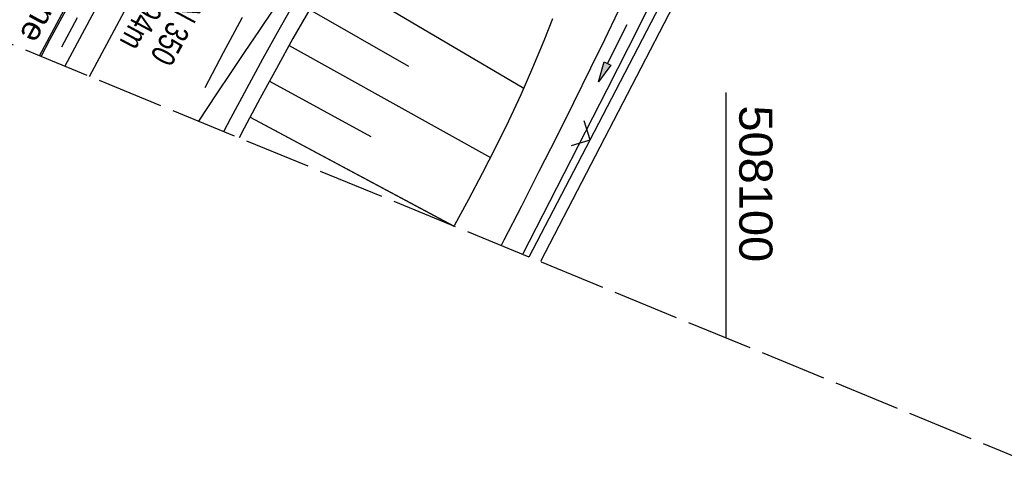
# Model space of a CAD drawing. Extents: x 507875 to 508634, y 446340 to 447363.
# Tile 14 of 71: x 508047 to 508121, y 446406 to 446439. Entities that reach past the tile are written whole.
import ezdxf

# ---------------------------------------------------------------- set-up
doc = ezdxf.new("R2010")
doc.units = 0
doc.header["$LTSCALE"] = 10
doc.header["$MEASUREMENT"] = 0
for name, pattern in [('ACHSE', [5.5, 4, -0.5, 0.5, -0.5]), ('AUSGEZOGEN', [0]), ('LT00', [0]), ('LT02', [0.4, 0.2, -0.2]), ('LT14', [0.6, 0.5, -0.1]), ('STRICHLINIE2', [0.375, 0.25, -0.125])]:
    doc.linetypes.add(name, pattern=pattern)
doc.layers.get('0').update_dxf_attribs({"linetype": 'LT00'})
for name, color, linetype in [('--EK_FBR', 250, 'LT00'), ('--EK_Haltung', 7, 'STRICHLINIE2'), ('--EK_Haltung-Text', 140, 'LT00'), ('--EL_DFK_AB_L', 21, 'LT00'), ('--EL_Haltung', 182, 'STRICHLINIE2'), ('-AX-093', 35, 'ACHSE'), ('DFK_AB_L', 21, 'LT00'), ('PFEIL', 140, 'AUSGEZOGEN'), ('RINNE_TEXT', 11, 'Continuous'), ('V127_AFBR_BAB', 250, 'LT00'), ('V127_BOESCH', 250, 'LT00'), ('V127_BOSCHUNG', 250, 'LT00'), ('V127_GRABEN', 250, 'LT00'), ('V127_H_BORD', 8, 'LT00'), ('V127_LD_MARK', 250, 'LT00'), ('V127_LG_MARK', 250, 'LT02'), ('V127_RASTER', 250, 'LT00'), ('V127_ZAUN', 40, 'LT00'), ('V128_AFBR_BAB', 250, 'LT00'), ('V128_BOESCH', 250, 'LT00'), ('V128_BOSCHUNG', 250, 'LT00'), ('V128_GRABEN', 250, 'LT00'), ('V128_H_BORD', 8, 'LT00'), ('V128_LD_MARK', 250, 'LT00'), ('V128_LG_MARK', 250, 'LT02'), ('V128_ZAUN', 40, 'LT00')]:
    doc.layers.add(name, color=color, linetype=linetype)
doc.layers.add('-BLATT_127-RAND', color=7, linetype='LT14', plot=False)
doc.styles.add('Arial', font='ARIAL.TTF')
doc.styles.add('Haltungsbeschriftung', font='ARIAL.TTF', dxfattribs={"width": 0.75})
doc.styles.get("Standard").update_dxf_attribs({"font": 'ARIAL.TTF'})

# ---------------------------------------------------------------- blocks, each defined once
blk = doc.blocks.new('SYMB0024')
at = {"color": 0, "linetype": 'ByBlock'}
for p, q in [((-0.5, 0.5), (0, 0)), ((0, 0), (0.5, 0.5))]:
    blk.add_line(p, q, dxfattribs=at)
blk = doc.blocks.new('Pfreil3')
at = {"layer": 'PFEIL'}
blk.add_hatch(color=256, dxfattribs=at).paths.add_polyline_path([(-1.549, 0.273), (-1.549, -0.273), (0, 0)])
for p, q in [((-1.549, 0), (-4.831, 0)), ((-1.549, -0.273), (-1.549, 0.273)), ((-1.549, 0.273), (0, 0)), ((0, 0), (-1.549, -0.273))]:
    blk.add_line(p, q, dxfattribs=at)

msp = doc.modelspace()

# ---------------------------------------------------------------- linework, layer by layer
at = {"layer": '--EK_FBR', "color": 2}
for points in [[(508052.065, 446435.056), (508052.637, 446436.131), (508054.656, 446439.911), (508056.678, 446443.689), (508058.705, 446447.465), (508060.7, 446451.167), (508062.699, 446454.867), (508064.701, 446458.565), (508066.705, 446462.263), (508068.71, 446465.959), (508070.715, 446469.656), (508072.684, 446473.29), (508074.654, 446476.924), (508076.624, 446480.558), (508078.598, 446484.189), (508080.576, 446487.818), (508082.561, 446491.444), (508084.255, 446494.526), (508085.952, 446497.607), (508087.651, 446500.686), (508089.348, 446503.766), (508091.043, 446506.848)], [(508048.293, 446436.606), (508050.153, 446440.068), (508052.562, 446444.546), (508054.974, 446449.022), (508058.015, 446454.66), (508061.06, 446460.297), (508064.109, 446465.931), (508067.164, 446471.562), (508069.526, 446475.905), (508071.891, 446480.247), (508074.257, 446484.588), (508076.622, 446488.93), (508078.985, 446493.273), (508080.652, 446496.342), (508082.319, 446499.412), (508083.987, 446502.482), (508085.657, 446505.55)], [(508048.293, 446436.606), (508050.153, 446440.068), (508052.562, 446444.546), (508054.974, 446449.022), (508058.015, 446454.66), (508061.06, 446460.297), (508064.109, 446465.931), (508067.164, 446471.562), (508069.526, 446475.905), (508071.891, 446480.247), (508074.257, 446484.588), (508076.622, 446488.93), (508078.985, 446493.273), (508080.652, 446496.342), (508082.319, 446499.412), (508083.987, 446502.482), (508085.117, 446504.558)], [(508052.065, 446435.056), (508052.637, 446436.131), (508054.656, 446439.911), (508056.678, 446443.689), (508058.705, 446447.465), (508060.7, 446451.167), (508062.699, 446454.867), (508064.701, 446458.565), (508066.705, 446462.262), (508068.71, 446465.959), (508070.715, 446469.656), (508072.684, 446473.29), (508074.654, 446476.924), (508076.624, 446480.557), (508078.598, 446484.189), (508080.577, 446487.818), (508082.561, 446491.444), (508084.255, 446494.526), (508085.952, 446497.607), (508087.651, 446500.686), (508089.097, 446503.311)]]:
    msp.add_lwpolyline(points, dxfattribs=at)
at = {"layer": '--EK_FBR'}
for points in [[(508062.18, 446430.897), (508062.708, 446431.892), (508063.908, 446434.132), (508065.121, 446436.365), (508066.348, 446438.59), (508067.593, 446440.805), (508068.713, 446442.76), (508069.846, 446444.708), (508070.991, 446446.649), (508072.147, 446448.585), (508073.31, 446450.515), (508074.48, 446452.442), (508075.6, 446454.278), (508076.721, 446456.113), (508077.84, 446457.949), (508078.954, 446459.788), (508080.06, 446461.632), (508081.154, 446463.482)], [(508062.18, 446430.897), (508062.708, 446431.892), (508063.908, 446434.132), (508065.121, 446436.365), (508066.348, 446438.59), (508067.593, 446440.805), (508068.713, 446442.761), (508069.846, 446444.708), (508070.991, 446446.649), (508072.147, 446448.585), (508073.31, 446450.515), (508074.48, 446452.442), (508075.6, 446454.278), (508076.721, 446456.113), (508077.84, 446457.949), (508078.954, 446459.788), (508080.06, 446461.632), (508081.154, 446463.482)]]:
    msp.add_lwpolyline(points, dxfattribs=at)
at = {"layer": '--EK_Haltung'}
msp.add_line((508059.995, 446455.981), (508049.349, 446436.172), dxfattribs=at)
at = {"layer": '--EL_DFK_AB_L'}
msp.add_line((508111.556, 446470.344), (508086.033, 446421.091), dxfattribs=at)
at = {"layer": '--EL_Haltung'}
msp.add_line((508059.995, 446455.981), (508049.349, 446436.172), dxfattribs=at)
at = {"layer": '-AX-093', "ltscale": 0.2}
msp.add_lwpolyline([(508088.731, 446506.81), (508082.615, 446495.629), (508076.509, 446484.444), (508070.415, 446473.252), (508064.335, 446462.052), (508058.271, 446450.843), (508052.227, 446439.624), (508050.19, 446435.827)], dxfattribs=at)
at = {"layer": '-BLATT_127-RAND'}
msp.add_lwpolyline([(508226.911, 447363.292), (507875.199, 446507.767), (508282.151, 446340.466), (508633.864, 447195.991), (508226.911, 447363.292)], dxfattribs=at)
at = {"layer": 'DFK_AB_L'}
msp.add_line((508111.556, 446470.344), (508086.033, 446421.091), dxfattribs=at)
at = {"layer": 'V127_AFBR_BAB', "color": 2}
for points in [[(508052.065, 446435.056), (508052.637, 446436.131), (508054.656, 446439.911), (508056.678, 446443.689), (508058.705, 446447.465), (508060.7, 446451.167), (508062.699, 446454.867), (508064.701, 446458.565), (508066.705, 446462.263), (508068.71, 446465.959), (508070.715, 446469.656), (508072.684, 446473.29), (508074.654, 446476.924), (508076.624, 446480.558), (508078.598, 446484.189), (508080.576, 446487.818), (508082.561, 446491.444), (508084.255, 446494.526), (508085.952, 446497.607), (508087.651, 446500.686), (508089.348, 446503.766), (508091.043, 446506.848)], [(508048.293, 446436.606), (508050.153, 446440.068), (508052.562, 446444.546), (508054.974, 446449.022), (508058.015, 446454.66), (508061.06, 446460.297), (508064.109, 446465.931), (508067.164, 446471.562), (508069.526, 446475.905), (508071.891, 446480.247), (508074.257, 446484.588), (508076.622, 446488.93), (508078.985, 446493.273), (508080.652, 446496.342), (508082.319, 446499.412), (508083.987, 446502.482), (508085.657, 446505.55)]]:
    msp.add_lwpolyline(points, dxfattribs=at)
at = {"layer": 'V127_AFBR_BAB'}
msp.add_lwpolyline([(508062.18, 446430.897), (508062.708, 446431.892), (508063.908, 446434.132), (508065.121, 446436.365), (508066.348, 446438.59), (508067.593, 446440.805), (508068.713, 446442.76), (508069.846, 446444.708), (508070.991, 446446.649), (508072.147, 446448.585), (508073.31, 446450.515), (508074.48, 446452.442), (508075.6, 446454.278), (508076.721, 446456.113), (508077.84, 446457.949), (508078.954, 446459.788), (508080.06, 446461.632), (508081.154, 446463.482)], dxfattribs=at)
at = {"layer": 'V127_BOESCH'}
for points in [[(508068.642, 446440.127), (508067.382, 446437.898), (508066.142, 446435.659), (508064.919, 446433.41), (508063.71, 446431.153), (508063.326, 446430.426)], [(508086.923, 446439.402), (508086.274, 446437.732), (508085.431, 446435.692), (508084.543, 446433.673), (508083.612, 446431.673), (508082.643, 446429.691), (508081.639, 446427.725), (508080.603, 446425.774), (508079.538, 446423.836), (508079.504, 446423.775)]]:
    msp.add_lwpolyline(points, dxfattribs=at)
at = {"layer": 'V127_BOSCHUNG'}
for p, q in [((508070.179, 446442.779), (508084.764, 446434.166)), ((508068.622, 446440.091), (508076.083, 446435.811)), ((508067.096, 446437.384), (508082.261, 446428.934)), ((508065.61, 446434.686), (508073.26, 446430.516)), ((508064.154, 446431.987), (508079.477, 446423.787))]:
    msp.add_line(p, q, dxfattribs=at)
at = {"layer": 'V127_GRABEN'}
for points in [[(508091.871, 446439.966), (508090.842, 446437.818), (508089.804, 446435.676), (508088.52, 446433.067), (508087.221, 446430.467), (508085.909, 446427.872), (508084.586, 446425.284), (508083.254, 446422.699), (508083.055, 446422.315)], [(508084.69, 446421.643), (508086.728, 446425.613), (508088.891, 446429.841), (508091.048, 446434.072), (508092.658, 446437.241), (508094.267, 446440.411)]]:
    msp.add_lwpolyline(points, dxfattribs=at)
at = {"layer": 'V127_H_BORD'}
msp.add_lwpolyline([(508048.407, 446436.559), (508049.101, 446437.852), (508052.122, 446443.47), (508055.149, 446449.085), (508058.18, 446454.698), (508061.213, 446460.31), (508064.248, 446465.92), (508067.285, 446471.53), (508070.208, 446476.928), (508073.131, 446482.325), (508076.058, 446487.721), (508078.989, 446493.115), (508081.925, 446498.505), (508084.868, 446503.892), (508087.819, 446509.275), (508090.78, 446514.652), (508093.197, 446519.024), (508095.619, 446523.393), (508098.046, 446527.759), (508100.476, 446532.124), (508102.907, 446536.488)], dxfattribs=at)
at = {"layer": 'V127_LD_MARK'}
msp.add_lwpolyline([(508060.292, 446431.674), (508061.646, 446433.736), (508062.715, 446435.335), (508063.791, 446436.93), (508064.87, 446438.522), (508065.948, 446440.115), (508067.022, 446441.711), (508068.087, 446443.312), (508069.09, 446444.842), (508070.084, 446446.378), (508071.073, 446447.917), (508072.058, 446449.459), (508073.043, 446451.002), (508074.029, 446452.543), (508075.443, 446454.738), (508076.865, 446456.928), (508078.291, 446459.115), (508079.722, 446461.299), (508081.154, 446463.482)], dxfattribs=at)
at = {"layer": 'V127_LG_MARK', "ltscale": 3, "flags": 128}
msp.add_lwpolyline([(508060.761, 446434.224), (508062.162, 446436.848), (508063.565, 446439.472), (508064.969, 446442.095), (508066.376, 446444.716), (508068.256, 446448.204), (508070.141, 446451.688), (508072.03, 446455.17), (508073.923, 446458.651), (508075.818, 446462.13), (508077.713, 446465.609), (508080.134, 446470.055), (508082.555, 446474.5), (508084.976, 446478.946), (508087.398, 446483.391), (508089.822, 446487.835), (508092.712, 446493.126), (508095.605, 446498.415), (508098.5, 446503.703), (508101.397, 446508.99), (508104.354, 446514.385), (508107.311, 446519.779), (508110.266, 446525.175), (508113.218, 446530.572), (508115.243, 446534.28), (508117.268, 446537.988), (508119.294, 446541.696), (508121.321, 446545.402), (508123.352, 446549.107), (508125.083, 446552.257), (508126.815, 446555.405), (508128.547, 446558.554), (508130.278, 446561.703), (508132.006, 446564.854), (508134.047, 446568.588), (508136.082, 446572.325), (508138.115, 446576.063), (508140.147, 446579.802), (508142.18, 446583.54), (508144.305, 446587.443), (508146.184, 446590.891), (508148.063, 446594.34), (508149.941, 446597.789), (508151.219, 446600.141), (508152.498, 446602.492), (508153.776, 446604.844), (508155.057, 446607.194), (508156.807, 446610.397), (508158.56, 446613.598), (508160.315, 446616.797), (508162.07, 446619.997), (508163.824, 446623.198), (508165.575, 446626.4), (508167.234, 446629.443), (508168.89, 446632.489), (508170.543, 446635.535), (508172.196, 446638.582)], dxfattribs=at)
at = {"layer": 'V127_RASTER'}
msp.add_line((508099.999, 446433.849), (508099.999, 446415.35), dxfattribs=at)
at = {"layer": 'V127_ZAUN'}
for p, q in [((508089.776, 446430.283), (508096.695, 446443.591)), ((508085.179, 446421.442), (508089.776, 446430.283))]:
    msp.add_line(p, q, dxfattribs=at)
at = {"layer": 'V128_AFBR_BAB', "color": 0}
for points in [[(508048.293, 446436.606), (508050.153, 446440.068), (508052.562, 446444.546), (508054.974, 446449.022), (508058.015, 446454.66), (508061.06, 446460.297), (508064.109, 446465.931), (508067.164, 446471.562), (508069.526, 446475.905), (508071.891, 446480.247), (508074.257, 446484.588), (508076.622, 446488.93), (508078.985, 446493.273), (508080.652, 446496.342), (508082.319, 446499.412), (508083.987, 446502.482), (508085.117, 446504.558)], [(508052.065, 446435.056), (508052.637, 446436.131), (508054.656, 446439.911), (508056.678, 446443.689), (508058.705, 446447.465), (508060.7, 446451.167), (508062.699, 446454.867), (508064.701, 446458.565), (508066.705, 446462.262), (508068.71, 446465.959), (508070.715, 446469.656), (508072.684, 446473.29), (508074.654, 446476.924), (508076.624, 446480.557), (508078.598, 446484.189), (508080.577, 446487.818), (508082.561, 446491.444), (508084.255, 446494.526), (508085.952, 446497.607), (508087.651, 446500.686), (508089.097, 446503.311)]]:
    msp.add_lwpolyline(points, dxfattribs=at)
at = {"layer": 'V128_AFBR_BAB'}
msp.add_lwpolyline([(508062.18, 446430.897), (508062.708, 446431.892), (508063.908, 446434.132), (508065.121, 446436.365), (508066.348, 446438.59), (508067.593, 446440.805), (508068.713, 446442.761), (508069.846, 446444.708), (508070.991, 446446.649), (508072.147, 446448.585), (508073.31, 446450.515), (508074.48, 446452.442), (508075.6, 446454.278), (508076.721, 446456.113), (508077.84, 446457.949), (508078.954, 446459.788), (508080.06, 446461.632), (508081.154, 446463.482)], dxfattribs=at)
at = {"layer": 'V128_BOESCH'}
for points in [[(508068.642, 446440.127), (508067.382, 446437.898), (508066.142, 446435.659), (508064.919, 446433.41), (508063.71, 446431.153), (508063.326, 446430.426)], [(508086.923, 446439.402), (508086.274, 446437.732), (508085.431, 446435.692), (508084.543, 446433.673), (508083.612, 446431.673), (508082.643, 446429.691), (508081.639, 446427.725), (508080.603, 446425.774), (508079.538, 446423.836), (508079.504, 446423.775)]]:
    msp.add_lwpolyline(points, dxfattribs=at)
at = {"layer": 'V128_BOSCHUNG'}
for p, q in [((508070.179, 446442.779), (508084.764, 446434.166)), ((508068.622, 446440.091), (508076.083, 446435.811)), ((508067.096, 446437.384), (508082.261, 446428.935)), ((508065.61, 446434.686), (508073.26, 446430.516)), ((508064.154, 446431.987), (508079.503, 446423.773))]:
    msp.add_line(p, q, dxfattribs=at)
at = {"layer": 'V128_GRABEN'}
for points in [[(508091.872, 446439.966), (508090.842, 446437.818), (508089.804, 446435.676), (508088.52, 446433.067), (508087.221, 446430.467), (508085.909, 446427.872), (508084.586, 446425.284), (508083.254, 446422.699), (508083.055, 446422.315)], [(508084.691, 446421.643), (508086.728, 446425.613), (508088.891, 446429.841), (508091.048, 446434.072), (508092.658, 446437.241), (508094.267, 446440.411)]]:
    msp.add_lwpolyline(points, dxfattribs=at)
at = {"layer": 'V128_H_BORD'}
msp.add_lwpolyline([(508048.407, 446436.559), (508049.101, 446437.852), (508052.123, 446443.47), (508055.149, 446449.085), (508058.18, 446454.698), (508061.213, 446460.31), (508064.248, 446465.92), (508067.285, 446471.53), (508070.208, 446476.928), (508073.131, 446482.325), (508076.058, 446487.721), (508078.989, 446493.115), (508081.925, 446498.505), (508084.868, 446503.892), (508085.216, 446504.527)], dxfattribs=at)
at = {"layer": 'V128_LD_MARK'}
msp.add_lwpolyline([(508060.292, 446431.674), (508061.646, 446433.736), (508062.715, 446435.335), (508063.791, 446436.93), (508064.87, 446438.522), (508065.948, 446440.115), (508067.022, 446441.711), (508068.087, 446443.312), (508069.09, 446444.842), (508070.084, 446446.378), (508071.073, 446447.918), (508072.058, 446449.459), (508073.043, 446451.002), (508074.029, 446452.543), (508075.443, 446454.738), (508076.865, 446456.928), (508078.291, 446459.115), (508079.722, 446461.299), (508081.154, 446463.482)], dxfattribs=at)
at = {"layer": 'V128_LG_MARK', "ltscale": 3, "flags": 128}
msp.add_lwpolyline([(508060.761, 446434.224), (508062.162, 446436.848), (508063.565, 446439.472), (508064.969, 446442.095), (508066.376, 446444.716), (508068.256, 446448.204), (508070.141, 446451.688), (508072.03, 446455.17), (508073.923, 446458.651), (508075.818, 446462.13), (508077.713, 446465.609), (508080.134, 446470.055), (508082.555, 446474.5), (508084.976, 446478.946), (508087.398, 446483.391), (508089.822, 446487.835), (508092.712, 446493.126), (508095.605, 446498.415), (508096.94, 446500.854)], dxfattribs=at)
at = {"layer": 'V128_ZAUN'}
for p, q in [((508089.776, 446430.283), (508096.695, 446443.591)), ((508085.179, 446421.442), (508089.776, 446430.283))]:
    msp.add_line(p, q, dxfattribs=at)

# ---------------------------------------------------------------- block references
at = {"layer": 'PFEIL', "rotation": 243.4233087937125}
msp.add_blockref('Pfreil3', (508090.386, 446434.632), dxfattribs=at)
at = {"layer": 'V127_ZAUN', "xscale": 2.1, "yscale": 2.1, "zscale": 2.1, "rotation": 62.52922}
msp.add_blockref('SYMB0024', (508089.776, 446430.283), dxfattribs=at)
at = {"layer": 'V128_ZAUN', "xscale": 2.099999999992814, "yscale": 2.099999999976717, "zscale": 2.1, "rotation": 62.52853000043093}
msp.add_blockref('SYMB0024', (508089.776, 446430.283), dxfattribs=at)

# ---------------------------------------------------------------- texts
at = {"layer": '--EK_Haltung-Text', "style": 'Haltungsbeschriftung', "width": 0.75}
for s, p in [('24.5‰ 39.94m', (508060.135, 446448.551)), ('KMZR DN 350', (508062.39, 446447.338))]:
    msp.add_text(s, height=1.8, rotation=-118.2515, dxfattribs=at).set_placement(p)
at = {"layer": 'RINNE_TEXT', "insert": (508053.55, 446446.884), "char_height": 1.8, "attachment_point": 1, "rotation": 241.2921, "line_spacing_factor": 0.3, "style": 'Arial'}
msp.add_mtext('Bordrinne', dxfattribs=at)
at = {"layer": 'V127_RASTER', "width": 1.014}
msp.add_text(' 508100', height=2.5, rotation=-89.99838, dxfattribs=at).set_placement((508100.999, 446433.849))

doc.saveas('drawing.dxf')
